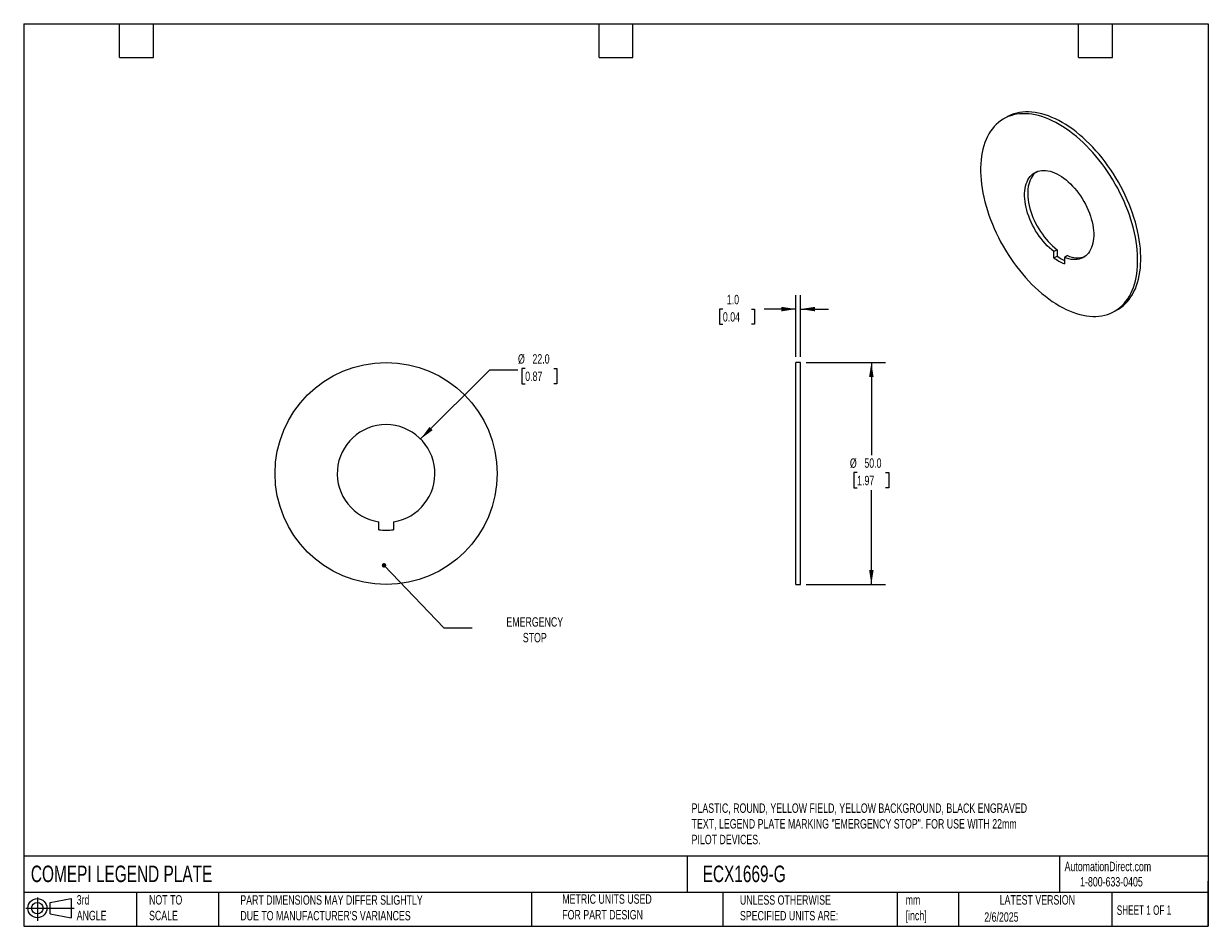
# Model space of a CAD drawing. Header units: millimetres. Extents: x 6 to 273, y 6 to 210.
import ezdxf

# ---------------------------------------------------------------- set-up
doc = ezdxf.new("R2010")
doc.units = ezdxf.units.MM
doc.linetypes.add('SLD-Solid', pattern=[0])
doc.layers.add('DIMENSIONS', color=140, linetype='SLD-Solid', lineweight=25)
doc.layers.add('TEXT', color=140, linetype='SLD-Solid', lineweight=25)
doc.layers.add('SLD-DEFPOINTS', color=7, linetype='Continuous')
doc.styles.add('SLDTEXTSTYLE0', font='TXT', dxfattribs={"width": 0.7})
doc.styles.add('SLDTEXTSTYLE1', font='TXT', dxfattribs={"width": 0.65})
doc.dimstyles.new('SLDDIMSTYLE0', dxfattribs={"dimtxt": 2.158008, "dimasz": 3.302, "dimexe": 0, "dimexo": 0.0625, "dimgap": 0.539502, "dimtad": 0, "dimtih": 1, "dimtoh": 1, "dimrnd": 1e-09, "dimzin": 4, "dimdsep": 46, "dimtxsty": 'SLDTEXTSTYLE0', "dimsah": 1, "dimcen": 0, "dimadec": 0, "dimazin": 1, "dimtfac": 1, "dimtofl": 0, "dimtmove": 0, "dimatfit": 3, "dimfxl": 0, "dimfrac": 2, "dimtolj": 1, "dimtzin": 12, "dimarcsym": 0})
doc.dimstyles.new('SLDDIMSTYLE1', dxfattribs={"dimtxt": 0.18, "dimasz": 1.016, "dimexe": 0, "dimexo": 0.0625, "dimgap": 0, "dimtad": 0, "dimtih": 1, "dimtoh": 1, "dimdec": 0, "dimrnd": 1e-09, "dimzin": 0, "dimdsep": 46, "dimtxsty": 'Standard', "dimblk1": 'DOT', "dimblk2": 'DOT', "dimsah": 1, "dimcen": 0.09, "dimadec": 0, "dimazin": 0, "dimtfac": 1.016, "dimtdec": 0, "dimtofl": 0, "dimtmove": 0, "dimatfit": 3, "dimldrblk": 'DOT', "dimfxl": 0, "dimfrac": 2, "dimtolj": 1, "dimtzin": 0, "dimarcsym": 0})
doc.dimstyles.new('SLDDIMSTYLE2', dxfattribs={"dimtxt": 2.158008, "dimasz": 3.302, "dimexe": 0, "dimexo": 0.0625, "dimgap": 0.539502, "dimtad": 0, "dimtih": 1, "dimtoh": 1, "dimrnd": 1e-09, "dimzin": 4, "dimdsep": 46, "dimtxsty": 'SLDTEXTSTYLE0', "dimsah": 1, "dimcen": 0.09, "dimadec": 0, "dimazin": 1, "dimtfac": 1, "dimtofl": 0, "dimtmove": 0, "dimatfit": 3, "dimfxl": 0, "dimfrac": 2, "dimtolj": 1, "dimtzin": 12, "dimarcsym": 0})
doc.dimstyles.new('SLDDIMSTYLE3', dxfattribs={"dimtxt": 2.158008, "dimasz": 3.302, "dimexe": 0, "dimexo": 0.0625, "dimgap": 0.539502, "dimtad": 0, "dimtih": 1, "dimtoh": 1, "dimrnd": 1e-09, "dimzin": 4, "dimdsep": 46, "dimtxsty": 'SLDTEXTSTYLE0', "dimsah": 1, "dimcen": 0.09, "dimadec": 0, "dimazin": 1, "dimtfac": 1, "dimtmove": 0, "dimatfit": 0, "dimfxl": 0, "dimfrac": 2, "dimtolj": 1, "dimtzin": 12, "dimarcsym": 0})

# ---------------------------------------------------------------- blocks, each defined once
blk = doc.blocks.new('Block11')
at = {"color": 7, "linetype": 'SLD-Solid', "lineweight": 18}
for p, q in [((0, 2.88), (10.87, 2.88)), ((2.59, 5.31), (2.59, 0)), ((5.48, 4.17), (10.18, 5.03)), ((5.48, 1.6), (5.48, 4.17)), ((10.18, 5.03), (10.18, 0.73)), ((5.48, 1.6), (10.18, 0.73))]:
    blk.add_line(p, q, dxfattribs=at)
for radius in [2.15, 1.29]:
    blk.add_circle((2.59, 2.88), radius, dxfattribs=at)
blk = doc.blocks.new('Block12')
at = {"layer": 'SLD-DEFPOINTS'}
blk.add_blockref('Block11', (0, 0), dxfattribs=at)
blk = doc.blocks.new('_D')
at = {"layer": 'DIMENSIONS'}
for p, q in [((95.71, 116.06), (111.28, 131.63)), ((111.28, 131.63), (117.63, 131.63)), ((119.26, 131.93), (118.53, 131.93)), ((118.53, 131.93), (118.53, 128.5)), ((125.67, 131.93), (126.39, 131.93)), ((126.39, 131.93), (126.39, 128.5)), ((118.53, 128.5), (119.26, 128.5)), ((126.39, 128.5), (125.67, 128.5))]:
    blk.add_line(p, q, dxfattribs=at)
blk.add_solid([(95.71, 116.06), (98.41, 118.04), (97.69, 118.76)], dxfattribs=at)
at = {"layer": 'DIMENSIONS', "char_height": 2.117, "attachment_point": 1, "style": 'SLDTEXTSTYLE0'}
for s, insert in [('%%c', (117.63, 135.14)), ('22.0', (120.89, 135.14)), ('0.87', (119.26, 131.23))]:
    blk.add_mtext(s, dxfattribs=dict(at, insert=insert))
blk = doc.blocks.new('_Dot')
at = {"color": 0, "linetype": 'ByBlock', "lineweight": -2}
blk.add_line((-0.5, 0), (-1, 0), dxfattribs=at)
at = {"color": 0, "linetype": 'ByBlock', "const_width": 0.5}
blk.add_lwpolyline([(-0.25, 0, 1), (0.25, 0, 1)], format="xyb", close=True, dxfattribs=at)
blk = doc.blocks.new('_D_1')
at = {"layer": 'DIMENSIONS'}
for p, q in [((182.49, 133.28), (200.37, 133.28)), ((197.19, 133.28), (197.19, 112.39)), ((193.99, 108.48), (193.26, 108.48)), ((193.26, 108.48), (193.26, 105.05)), ((200.4, 108.48), (201.12, 108.48)), ((201.12, 108.48), (201.12, 105.05)), ((193.26, 105.05), (193.99, 105.05)), ((197.19, 83.28), (197.19, 104.56)), ((201.12, 105.05), (200.4, 105.05)), ((182.49, 83.28), (200.37, 83.28))]:
    blk.add_line(p, q, dxfattribs=at)
for points in [[(197.19, 133.28), (196.68, 129.98), (197.7, 129.98)], [(197.19, 83.28), (197.7, 86.59), (196.68, 86.59)]]:
    blk.add_solid(points, dxfattribs=at)
at = {"layer": 'DIMENSIONS', "char_height": 2.117, "attachment_point": 1, "style": 'SLDTEXTSTYLE0'}
for s, insert in [('%%c', (192.36, 111.69)), ('50.0', (195.62, 111.69)), ('1.97', (193.99, 107.77))]:
    blk.add_mtext(s, dxfattribs=dict(at, insert=insert))
blk = doc.blocks.new('_D_2')
at = {"layer": 'DIMENSIONS'}
for p, q in [((180.22, 134.55), (180.22, 148.47)), ((181.22, 134.55), (181.22, 148.47)), ((163.76, 145.3), (163.03, 145.3)), ((163.03, 145.3), (163.03, 141.87)), ((170.17, 145.3), (170.89, 145.3)), ((170.89, 145.3), (170.89, 141.87)), ((180.22, 145.3), (173.09, 145.3)), ((181.22, 145.3), (187.57, 145.3)), ((163.03, 141.87), (163.76, 141.87)), ((170.89, 141.87), (170.17, 141.87))]:
    blk.add_line(p, q, dxfattribs=at)
for points in [[(180.22, 145.3), (176.92, 145.81), (176.92, 144.79)], [(181.22, 145.3), (184.52, 144.79), (184.52, 145.81)]]:
    blk.add_solid(points, dxfattribs=at)
at = {"layer": 'DIMENSIONS', "char_height": 2.117, "attachment_point": 1, "style": 'SLDTEXTSTYLE0'}
for s, insert in [('1.0', (164.65, 148.51)), ('0.04', (163.76, 144.6))]:
    blk.add_mtext(s, dxfattribs=dict(at, insert=insert))

msp = doc.modelspace()

# ---------------------------------------------------------------- linework, layer by layer
for p, q in [((227.68, 188.535), (226.973, 188.127)), ((239.012, 158.677), (238.305, 158.269)), ((238.305, 156.826), (238.305, 158.269)), ((239.012, 158.677), (239.012, 157.234)), ((238.305, 156.826), (239.012, 157.234)), ((241.346, 157.33), (240.639, 156.922)), ((240.639, 156.922), (240.639, 155.479)), ((251.971, 144.825), (252.678, 145.233)), ((181.221, 133.284), (180.221, 133.284)), ((180.221, 83.284), (180.221, 133.284)), ((181.221, 83.284), (181.221, 133.284)), ((181.231, 131.28), (181.221, 131.28)), ((181.231, 125.602), (181.231, 131.28)), ((181.221, 125.602), (181.231, 125.602)), ((181.231, 111.131), (181.221, 111.131)), ((181.231, 105.453), (181.231, 111.131)), ((181.221, 105.453), (181.231, 105.453)), ((181.221, 105.437), (181.231, 105.437)), ((181.231, 105.437), (181.231, 105.453)), ((86.286, 95.641), (86.286, 97.408)), ((89.586, 97.408), (89.586, 95.641)), ((181.231, 90.966), (181.221, 90.966)), ((181.231, 85.288), (181.231, 90.966)), ((180.221, 83.284), (181.221, 83.284)), ((181.221, 85.288), (181.231, 85.288))]:
    msp.add_line(p, q)
at = {"flags": 128}
for points in [[(252.678, 145.233), (252.817, 145.315), (253.351, 145.666), (253.86, 146.058), (254.341, 146.492), (254.796, 146.965), (255.221, 147.477), (255.617, 148.027), (255.983, 148.614), (256.318, 149.237), (256.621, 149.895), (256.892, 150.585), (257.131, 151.308), (257.336, 152.061), (257.507, 152.843), (257.645, 153.653), (257.749, 154.488), (257.818, 155.348), (257.852, 156.23), (257.852, 157.133), (257.818, 158.056), (257.749, 158.995), (257.645, 159.95), (257.507, 160.919), (257.336, 161.899), (257.131, 162.889), (256.892, 163.887), (256.621, 164.89), (256.318, 165.898), (255.983, 166.908), (255.617, 167.917), (255.221, 168.924), (254.796, 169.928), (254.341, 170.925), (253.86, 171.915), (253.351, 172.895), (252.817, 173.863), (252.257, 174.817), (251.675, 175.756), (251.069, 176.677), (250.443, 177.58), (249.796, 178.461), (249.131, 179.32), (248.448, 180.154), (247.748, 180.962), (247.034, 181.743), (246.307, 182.495), (245.567, 183.216), (244.817, 183.905), (244.058, 184.561), (243.292, 185.182), (242.519, 185.768), (241.741, 186.316), (240.961, 186.826), (240.179, 187.298), (239.397, 187.729), (238.617, 188.12), (237.839, 188.469), (237.067, 188.776), (236.3, 189.04), (235.541, 189.26), (234.791, 189.437), (234.051, 189.57), (233.324, 189.658), (232.61, 189.701), (231.911, 189.7), (231.228, 189.655), (230.562, 189.564), (229.915, 189.43), (229.289, 189.251), (228.683, 189.028), (228.101, 188.762), (227.68, 188.535)], [(239.472, 146.063), (240.254, 145.631), (241.034, 145.241), (241.812, 144.891), (242.584, 144.585), (243.351, 144.321), (244.11, 144.1), (244.86, 143.923), (245.6, 143.791), (246.327, 143.703), (247.041, 143.659), (247.74, 143.66), (248.423, 143.706), (249.089, 143.796), (249.736, 143.931), (250.362, 144.109), (250.968, 144.332), (251.55, 144.598), (252.109, 144.907), (252.644, 145.258), (253.152, 145.65), (253.634, 146.083), (254.088, 146.557), (254.514, 147.069), (254.91, 147.619), (255.276, 148.206), (255.611, 148.829), (255.914, 149.486), (256.185, 150.177), (256.423, 150.9), (256.629, 151.653), (256.8, 152.435), (256.938, 153.244), (257.042, 154.08), (257.111, 154.94), (257.145, 155.822), (257.145, 156.725), (257.111, 157.647), (257.042, 158.587), (256.938, 159.542), (256.8, 160.51), (256.629, 161.491), (256.423, 162.481), (256.185, 163.479), (255.914, 164.482), (255.611, 165.49), (255.276, 166.499), (254.91, 167.509), (254.514, 168.516), (254.088, 169.52), (253.634, 170.517), (253.152, 171.507), (252.644, 172.487), (252.109, 173.455), (251.55, 174.409), (250.968, 175.348), (250.362, 176.269), (249.736, 177.171), (249.089, 178.053), (248.423, 178.911), (247.74, 179.746), (247.041, 180.554), (246.327, 181.335), (245.6, 182.086), (244.86, 182.808), (244.11, 183.497), (243.351, 184.153), (242.584, 184.774), (241.812, 185.359), (241.034, 185.908), (240.254, 186.418), (239.472, 186.89), (238.69, 187.321), (237.91, 187.712), (237.132, 188.061), (236.359, 188.367), (235.593, 188.631), (234.834, 188.852), (234.084, 189.029), (233.344, 189.161), (232.617, 189.25), (231.903, 189.293), (231.203, 189.292), (230.52, 189.247), (229.855, 189.156), (229.208, 189.022), (228.582, 188.843), (227.976, 188.62), (227.394, 188.354), (226.834, 188.046), (226.3, 187.695), (225.791, 187.302), (225.31, 186.869), (224.855, 186.396), (224.43, 185.883), (224.034, 185.333), (223.668, 184.746), (223.333, 184.123), (223.03, 183.466), (222.759, 182.775), (222.52, 182.053), (222.315, 181.299), (222.144, 180.517), (222.006, 179.708), (221.902, 178.872), (221.833, 178.013), (221.799, 177.13), (221.799, 176.227), (221.833, 175.305), (221.902, 174.365), (222.006, 173.41), (222.144, 172.442), (222.315, 171.461), (222.52, 170.471), (222.759, 169.474), (223.03, 168.47), (223.333, 167.462), (223.668, 166.453), (224.034, 165.443), (224.43, 164.436), (224.855, 163.432), (225.31, 162.435), (225.791, 161.445), (226.3, 160.466), (226.834, 159.498), (227.394, 158.543), (227.976, 157.604), (228.582, 156.683), (229.208, 155.781), (229.855, 154.899), (230.52, 154.041), (231.203, 153.206), (231.903, 152.398), (232.617, 151.617), (233.344, 150.866), (234.084, 150.145), (234.834, 149.455), (235.593, 148.799), (236.359, 148.178), (237.132, 147.593), (237.91, 147.044), (238.69, 146.534), (239.472, 146.063)], [(238.305, 158.269), (237.797, 158.672), (237.296, 159.109), (236.805, 159.578), (236.326, 160.078), (235.86, 160.606), (235.411, 161.16), (234.979, 161.738), (234.567, 162.336), (234.177, 162.953), (233.81, 163.586), (233.469, 164.231), (233.153, 164.886), (232.866, 165.548), (232.608, 166.214), (232.38, 166.881), (232.184, 167.547), (232.019, 168.208), (231.888, 168.861), (231.79, 169.503), (231.726, 170.133), (231.696, 170.746), (231.701, 171.34), (231.74, 171.913), (231.813, 172.461), (231.919, 172.984), (232.06, 173.477), (232.233, 173.94), (232.437, 174.37), (232.673, 174.765), (232.939, 175.123), (233.234, 175.443), (233.557, 175.723), (233.905, 175.963), (234.278, 176.161), (234.674, 176.316), (235.092, 176.427), (235.528, 176.495), (235.982, 176.518), (236.452, 176.497), (236.934, 176.432), (237.428, 176.322), (237.931, 176.169), (238.441, 175.974), (238.955, 175.736), (239.472, 175.458), (239.989, 175.14), (240.503, 174.784), (241.013, 174.391), (241.516, 173.963), (242.01, 173.502), (242.492, 173.01), (242.962, 172.489), (243.416, 171.941), (243.852, 171.37), (244.27, 170.776), (244.666, 170.164), (245.039, 169.536), (245.387, 168.894), (245.71, 168.241), (246.004, 167.58), (246.27, 166.915), (246.506, 166.248), (246.711, 165.582), (246.884, 164.919), (247.024, 164.264), (247.131, 163.618), (247.204, 162.985), (247.243, 162.367), (247.248, 161.768), (247.218, 161.189), (247.154, 160.634), (247.056, 160.104), (246.925, 159.603), (246.76, 159.132), (246.564, 158.693), (246.336, 158.289), (246.078, 157.921), (245.791, 157.59), (245.475, 157.299), (245.134, 157.049), (244.767, 156.84), (244.377, 156.674), (243.965, 156.55), (243.533, 156.471), (243.084, 156.436), (242.618, 156.445), (242.139, 156.499), (241.648, 156.597), (241.147, 156.738), (240.639, 156.922)], [(234.337, 176.187), (234.264, 176.131), (233.941, 175.851), (233.647, 175.531), (233.381, 175.173), (233.145, 174.778), (232.94, 174.348), (232.767, 173.886), (232.627, 173.392), (232.52, 172.87), (232.447, 172.321), (232.408, 171.748), (232.403, 171.154), (232.433, 170.541), (232.497, 169.912), (232.595, 169.269), (232.726, 168.616), (232.891, 167.955), (233.087, 167.289), (233.315, 166.622), (233.573, 165.956), (233.86, 165.294), (234.176, 164.639), (234.517, 163.994), (234.884, 163.361), (235.274, 162.745), (235.686, 162.146), (236.118, 161.569), (236.567, 161.014), (237.033, 160.486), (237.512, 159.986), (238.003, 159.517), (238.504, 159.08), (239.012, 158.677)]]:
    msp.add_lwpolyline(points, dxfattribs=at)
msp.add_circle((87.936, 108.284), 25)
for centre, radius, start, end in [((245.431, 166.474), 11.994, 233.55354, 246.45183), ((246.509, 167.459), 12.679, 233.7523, 242.41894), ((243.514, 161.914), 5.071, 244.68066, 290.78542), ((87.936, 108.284), 11, 278.62693, 261.37307), ((87.936, 108.284), 12.75, 262.5644, 277.4356)]:
    msp.add_arc(centre, radius, start, end)
at = {"layer": 'TEXT'}
for p, q in [((6.35, 209.55), (273.05, 209.55)), ((6.35, 209.55), (6.35, 6.35)), ((27.94, 201.93), (27.94, 209.55)), ((35.56, 201.93), (35.56, 209.55)), ((135.89, 201.93), (135.89, 209.55)), ((143.51, 201.93), (143.51, 209.55)), ((243.84, 201.93), (243.84, 209.55)), ((251.46, 201.93), (251.46, 209.55)), ((273.05, 209.55), (273.05, 6.35)), ((27.94, 201.93), (35.56, 201.93)), ((135.89, 201.93), (143.51, 201.93)), ((243.84, 201.93), (251.46, 201.93)), ((273.05, 22.126), (6.35, 22.126)), ((155.759, 22.126), (155.759, 13.97)), ((239.575, 22.126), (239.575, 13.97)), ((273.05, 6.35), (273.05, 16.51)), ((273.05, 13.97), (6.35, 13.97)), ((31.75, 13.97), (31.75, 6.35)), ((50.212, 13.97), (50.212, 6.35)), ((120.646, 13.97), (120.646, 6.35)), ((163.78, 13.97), (163.78, 6.35)), ((203.024, 13.97), (203.024, 6.35)), ((216.812, 13.97), (216.812, 6.35)), ((251.349, 13.97), (251.349, 6.35)), ((6.35, 6.35), (273.05, 6.35))]:
    msp.add_line(p, q, dxfattribs=at)

# ---------------------------------------------------------------- block references
at = {"layer": 'SLD-DEFPOINTS'}
msp.add_blockref('Block12', (6.838, 7.554), dxfattribs=at)

# ---------------------------------------------------------------- texts
at = {"layer": 'TEXT'}
for s, insert, char_height, attachment_point, style in [('EMERGENCY^JSTOP', (121.416, 75.93), 2.11667, 2, 'SLDTEXTSTYLE0'), ('PLASTIC, ROUND, YELLOW FIELD, YELLOW BACKGROUND, BLACK ENGRAVED ^JTEXT, LEGEND PLATE MARKING "EMERGENCY STOP". FOR USE WITH 22mm ^JPILOT DEVICES.', (156.723, 34.012), 2.116667, 1, 'SLDTEXTSTYLE0'), ('COMEPI LEGEND PLATE', (7.966, 20.011), 3.70417, 1, 'SLDTEXTSTYLE0'), ('ECX1669-G', (159.208, 20.011), 3.7042, 1, 'SLDTEXTSTYLE0'), ('AutomationDirect.com', (240.695, 20.877), 2.11667, 1, 'SLDTEXTSTYLE0'), ('1-800-633-0405', (244.192, 17.437), 2.11667, 1, 'SLDTEXTSTYLE0'), ('3rd^JANGLE', (18.282, 13.367), 2.1167, 1, 'SLDTEXTSTYLE0'), ('NOT TO^JSCALE', (34.575, 13.367), 2.11667, 1, 'SLDTEXTSTYLE0'), ("PART DIMENSIONS MAY DIFFER SLIGHTLY ^JDUE TO MANUFACTURER'S VARIANCES", (55.119, 13.33), 2.11667, 1, 'SLDTEXTSTYLE0'), ('METRIC UNITS USED ^JFOR PART DESIGN', (127.604, 13.546), 2.11667, 1, 'SLDTEXTSTYLE0'), ('UNLESS OTHERWISE ^JSPECIFIED UNITS ARE:', (167.608, 13.331), 2.11667, 1, 'SLDTEXTSTYLE0'), ('LATEST VERSION', (234.552, 13.364), 2.11667, 2, 'SLDTEXTSTYLE0'), ('mm^J[inch]', (204.907, 13.357), 2.1167, 1, 'SLDTEXTSTYLE0'), ('SHEET 1 OF 1', (252.441, 11.051), 2.11667, 1, 'SLDTEXTSTYLE1'), ('2/6/2025', (222.613, 9.503), 2.1167, 1, 'SLDTEXTSTYLE0')]:
    msp.add_mtext(s, dxfattribs=dict(at, insert=insert, char_height=char_height, attachment_point=attachment_point, style=style))

# ---------------------------------------------------------------- dimensions: what is measured, and where the dimension line sits
at = {"layer": 'DIMENSIONS'}
dim = msp.add_linear_dim(base=(180.221, 145.298), p1=(181.221, 133.284), p2=(180.221, 133.284), dimstyle='SLDDIMSTYLE3', dxfattribs=at)
dim.commit()
dim.dimension.update_dxf_attribs({"geometry": '_D_2', "text_midpoint": (166.963, 145.298), "dimtype": 160})
dim = msp.add_diameter_dim_2p(p1=(80.158, 100.506), p2=(95.715, 116.062), dimstyle='SLDDIMSTYLE0', dxfattribs=at)
dim.commit()
dim.dimension.update_dxf_attribs({"geometry": '_D', "text_midpoint": (122.463, 131.625), "dimtype": 163})
dim = msp.add_linear_dim(base=(197.193, 133.284), p1=(181.221, 83.284), p2=(181.221, 133.284), angle=90, text='%%c<>', dimstyle='SLDDIMSTYLE2', dxfattribs=at)
dim.commit()
dim.dimension.update_dxf_attribs({"geometry": '_D_1', "text_midpoint": (197.193, 108.476), "dimtype": 160})

# ---------------------------------------------------------------- leaders
at = {"layer": 'TEXT'}
msp.add_leader([(87.481, 87.611), (100.946, 73.562), (107.296, 73.562)], dimstyle='SLDDIMSTYLE1', dxfattribs=at)

doc.saveas('drawing.dxf')
